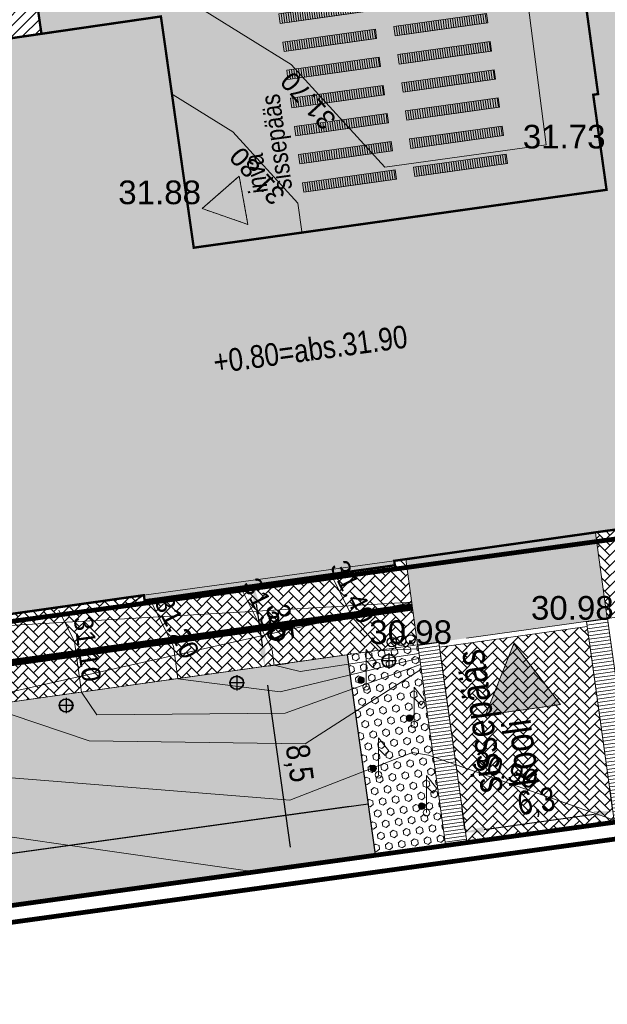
# Model space of a CAD drawing. Header units: metres. Extents: x 737835 to 905050, y 6570742 to 6590316.
# Tile 14 of 64: x 738001 to 738025, y 6589974 to 6590015. Entities that reach past the tile are written whole.
import ezdxf

# ---------------------------------------------------------------- set-up
doc = ezdxf.new("R2010")
doc.units = ezdxf.units.M
doc.header["$LTSCALE"] = 0.5
for name, pattern in [('ACAD_ISO10W100', [18, 12, -3, 0, -3]), ('CENTER', [2, 1.25, -0.25, 0.25, -0.25]), ('DASHED2', [0.375, 0.25, -0.125]), ('DGN Style 2', [2e-07, 0, -2e-07]), ('TOOPIIR', [7, 6, -1])]:
    doc.linetypes.add(name, pattern=pattern)
for name, color, linetype in [('00_jooned', 7, 'Continuous'), ('0_PJ_Hoonestusala', 7, 'CENTER'), ('_Polka haljastus', 7, 'Continuous'), ('_Polka haljastus viirutus', 7, 'Continuous'), ('AR_hoone', 7, 'Continuous'), ('AR_hoone punktipilv', 1, 'Continuous'), ('AS_inventar', 222, 'Continuous'), ('AS_valimoobel PK', 7, 'Continuous')]:
    doc.layers.add(name, color=color, linetype=linetype)
for name, color, linetype, lineweight in [('00_salto_tingmärgid', 7, 'Continuous', 0), ('AS_haljastus_muru', 63, 'Continuous', 5), ('AS_hoone_projekt PK', 2, 'ACAD_ISO10W100', 15), ('AS_hoone_projekt RG', 2, 'ACAD_ISO10W100', 15), ('AS_krundipiir', 1, 'Continuous', 30), ('AS_lipumastid', 5, 'Continuous', 0), ('AS_metall-leht ääris 0cm', 164, 'Continuous', 15), ('AS_mõõdud', 7, 'Continuous', 0), ('AS_sillutiskivi PK', 253, 'Continuous', 5), ('AS_sissepaas', 7, 'Continuous', 0), ('AS_teed', 7, 'Continuous', 13), ('AS_tekst', 7, 'Continuous', 0), ('AS_tänavavalgustid', 222, 'Continuous', 13), ('AS_töömaapiir PK', 6, 'Continuous', 13), ('TM-vertikaal', 5, 'Continuous', 35), ('TM-vertikaal-181548', 5, 'Continuous', 35)]:
    doc.layers.add(name, color=color, linetype=linetype, lineweight=lineweight)
doc.layers.add('AS_telliskatend PK', color=7, linetype='Continuous', lineweight=5, true_color=0xe79440)
doc.styles.add('GENERATED_STYLE_1', font='ARIALN.TTF')
doc.styles.add('Style-Arial Narrow', font='ARIALN.TTF')
doc.styles.add('TM_TXT', font='swissl.ttf')
doc.dimstyles.new('ISO-25', dxfattribs={"dimtxt": 2.5, "dimasz": 2.5, "dimexe": 1.25, "dimexo": 0.625, "dimtad": 1, "dimdec": 1, "dimtxsty": 'Standard', "dimcen": 2.5, "dimadec": 0, "dimazin": 0, "dimtfac": 1, "dimtdec": 1, "dimtmove": 0, "dimatfit": 3, "dimfxl": 1, "dimarcsym": 0})

# ---------------------------------------------------------------- blocks, each defined once
blk = doc.blocks.new('A$C2A7712CE')
at = {"lineweight": 0}
for p, q in [((0, 0.75), (0, 2.25)), ((0, 2.25), (0.622, 1.46)), ((0.405, 1.167), (0, 1.586)), ((0.622, 1.46), (0.405, 1.167)), ((0, 0), (0, 0.998))]:
    blk.add_line(p, q, dxfattribs=at)
blk.add_circle((0, 0), 0.2, dxfattribs=at)
blk = doc.blocks.new('pink 2')
at = {"layer": 'AS_valimoobel PK', "lineweight": 13}
blk.add_lwpolyline([(738026.603, 6589981.678), (738027.494, 6589981.803), (738026.314, 6589990.237), (738025.423, 6589990.113), (738026.603, 6589981.678)], dxfattribs=at)
at = {"layer": 'AS_valimoobel PK', "color": 34, "linetype": 'Continuous', "lineweight": 0}
for points in [[(738025.426, 6589990.097), (738026.316, 6589990.221)], [(738025.447, 6589989.948), (738026.337, 6589990.073)], [(738025.468, 6589989.8), (738026.358, 6589989.924)], [(738025.489, 6589989.651), (738026.379, 6589989.776)], [(738025.508, 6589989.503), (738026.4, 6589989.627)], [(738025.529, 6589989.354), (738026.42, 6589989.478)], [(738025.55, 6589989.205), (738026.441, 6589989.33)], [(738025.571, 6589989.057), (738026.462, 6589989.181)], [(738025.592, 6589988.908), (738026.483, 6589989.033)], [(738025.613, 6589988.76), (738026.503, 6589988.884)], [(738025.633, 6589988.611), (738026.524, 6589988.736)], [(738025.654, 6589988.463), (738026.545, 6589988.587)], [(738025.654, 6589988.463), (738026.545, 6589988.587)], [(738025.675, 6589988.314), (738026.566, 6589988.439)], [(738025.696, 6589988.166), (738026.587, 6589988.29)], [(738025.717, 6589988.017), (738026.607, 6589988.141)], [(738025.737, 6589987.868), (738026.628, 6589987.993)], [(738025.758, 6589987.72), (738026.649, 6589987.844)], [(738025.778, 6589987.571), (738026.67, 6589987.696)], [(738025.799, 6589987.423), (738026.69, 6589987.547)], [(738025.82, 6589987.274), (738026.711, 6589987.399)], [(738025.841, 6589987.126), (738026.732, 6589987.25)], [(738025.861, 6589986.977), (738026.753, 6589987.102)], [(738025.882, 6589986.829), (738026.774, 6589986.953)], [(738025.903, 6589986.68), (738026.794, 6589986.804)], [(738025.924, 6589986.532), (738026.815, 6589986.656)], [(738025.945, 6589986.383), (738026.836, 6589986.507)], [(738025.965, 6589986.234), (738026.857, 6589986.359)], [(738025.986, 6589986.086), (738026.878, 6589986.21)], [(738026.007, 6589985.937), (738026.898, 6589986.062)], [(738026.028, 6589985.789), (738026.919, 6589985.913)], [(738026.049, 6589985.64), (738026.94, 6589985.765)], [(738026.069, 6589985.492), (738026.961, 6589985.616)], [(738026.09, 6589985.343), (738026.981, 6589985.467)], [(738026.111, 6589985.194), (738027.002, 6589985.319)], [(738026.132, 6589985.046), (738027.023, 6589985.17)], [(738026.152, 6589984.897), (738027.044, 6589985.022)], [(738026.173, 6589984.749), (738027.065, 6589984.873)], [(738026.194, 6589984.6), (738027.085, 6589984.725)], [(738026.215, 6589984.452), (738027.106, 6589984.576)], [(738026.233, 6589984.303), (738027.127, 6589984.428)], [(738026.256, 6589984.155), (738027.148, 6589984.279)], [(738026.277, 6589984.006), (738027.168, 6589984.13)], [(738026.298, 6589983.858), (738027.189, 6589983.982)], [(738026.319, 6589983.709), (738027.21, 6589983.833)], [(738026.337, 6589983.56), (738027.231, 6589983.685)], [(738026.358, 6589983.411), (738027.252, 6589983.536)], [(738026.378, 6589983.263), (738027.272, 6589983.388)], [(738026.399, 6589983.114), (738027.293, 6589983.239)], [(738026.42, 6589982.966), (738027.314, 6589983.091)], [(738026.441, 6589982.817), (738027.335, 6589982.942)], [(738026.461, 6589982.669), (738027.356, 6589982.793)], [(738026.482, 6589982.52), (738027.376, 6589982.645)], [(738026.503, 6589982.372), (738027.397, 6589982.496)], [(738026.524, 6589982.223), (738027.418, 6589982.348)], [(738026.544, 6589982.074), (738027.439, 6589982.199)], [(738026.565, 6589981.926), (738027.459, 6589982.051)], [(738026.586, 6589981.777), (738027.48, 6589981.902)]]:
    blk.add_lwpolyline(points, dxfattribs=at)
blk = doc.blocks.new('pingid')
at = {"layer": 'AS_valimoobel PK', "lineweight": 13}
blk.add_lwpolyline([(738016.671, 6590008.295), (738016.726, 6590007.899), (738012.815, 6590007.35), (738012.759, 6590007.747)], close=True, dxfattribs=at)
at = {"layer": 'AS_valimoobel PK', "color": 34, "linetype": 'Continuous', "lineweight": 0}
for points in [[(738015.433, 6590008.122), (738015.488, 6590007.725)], [(738015.532, 6590008.135), (738015.587, 6590007.739)], [(738015.631, 6590008.149), (738015.686, 6590007.753)], [(738015.73, 6590008.163), (738015.786, 6590007.767)], [(738015.829, 6590008.177), (738015.885, 6590007.781)], [(738015.928, 6590008.191), (738015.984, 6590007.795)], [(738016.027, 6590008.205), (738016.083, 6590007.809)], [(738016.126, 6590008.219), (738016.182, 6590007.823)], [(738016.225, 6590008.233), (738016.281, 6590007.837)], [(738016.324, 6590008.247), (738016.38, 6590007.85)], [(738016.423, 6590008.26), (738016.479, 6590007.864)], [(738016.522, 6590008.274), (738016.578, 6590007.878)], [(738016.621, 6590008.288), (738016.677, 6590007.892)], [(738012.858, 6590007.76), (738012.914, 6590007.364)], [(738012.957, 6590007.774), (738013.013, 6590007.378)], [(738013.056, 6590007.788), (738013.112, 6590007.392)], [(738013.155, 6590007.802), (738013.211, 6590007.406)], [(738013.254, 6590007.816), (738013.31, 6590007.42)], [(738013.353, 6590007.83), (738013.409, 6590007.434)], [(738013.452, 6590007.844), (738013.508, 6590007.448)], [(738013.551, 6590007.858), (738013.607, 6590007.462)], [(738013.65, 6590007.872), (738013.706, 6590007.475)], [(738013.749, 6590007.885), (738013.805, 6590007.489)], [(738013.848, 6590007.899), (738013.904, 6590007.503)], [(738013.947, 6590007.913), (738014.003, 6590007.517)], [(738014.046, 6590007.927), (738014.102, 6590007.531)], [(738014.145, 6590007.941), (738014.201, 6590007.545)], [(738014.245, 6590007.955), (738014.3, 6590007.559)], [(738014.344, 6590007.969), (738014.399, 6590007.573)], [(738014.443, 6590007.983), (738014.498, 6590007.587)], [(738014.542, 6590007.997), (738014.597, 6590007.6)], [(738014.641, 6590008.01), (738014.696, 6590007.614)], [(738014.74, 6590008.024), (738014.795, 6590007.628)], [(738014.839, 6590008.038), (738014.894, 6590007.642)], [(738014.938, 6590008.052), (738014.993, 6590007.656)], [(738015.037, 6590008.066), (738015.092, 6590007.67)], [(738015.136, 6590008.08), (738015.191, 6590007.684)], [(738015.235, 6590008.094), (738015.29, 6590007.698)], [(738015.334, 6590008.108), (738015.389, 6590007.712)]]:
    blk.add_lwpolyline(points, dxfattribs=at)
blk = doc.blocks.new('*D81')
at = {"layer": 'AS_mõõdud', "color": 0, "lineweight": -2, "transparency": 16777216}
for p, q in [((738010.617, 6589991.539), (738011.474, 6589991.659)), ((738010.595, 6589990.728), (738010.854, 6589988.878)), ((738011.099, 6589988.105), (738011.956, 6589988.225))]:
    blk.add_line(p, q, dxfattribs=at)
at = {"layer": 'AS_mõõdud', "color": 0, "transparency": 16777216}
for points in [[(738010.727, 6589990.746), (738010.463, 6589990.709), (738010.484, 6589991.52)], [(738010.986, 6589988.897), (738010.722, 6589988.86), (738010.965, 6589988.086)]]:
    blk.add_solid(points, dxfattribs=at)
at = {"layer": 'Defpoints', "color": 0, "transparency": 16777216}
for p in [(738010.32, 6589991.497), (738010.801, 6589988.063), (738010.965, 6589988.086)]:
    blk.add_point(p, dxfattribs=at)
at = {"layer": 'AS_mõõdud', "color": 0, "transparency": 16777216, "insert": (738011.518, 6589989.914), "char_height": 1, "attachment_point": 5, "rotation": 277.9811, "style": 'Style-Arial Narrow'}
blk.add_mtext('3,5', dxfattribs=at)
blk = doc.blocks.new('*D90')
at = {"layer": 'AS_mõõdud', "color": 0, "lineweight": -2, "transparency": 16777216}
for p, q in [((738011.099, 6589988.105), (738011.956, 6589988.225)), ((738011.076, 6589987.294), (738012.036, 6589980.449)), ((738012.474, 6589979.703), (738011.157, 6589979.518))]:
    blk.add_line(p, q, dxfattribs=at)
at = {"layer": 'AS_mõõdud', "color": 0, "transparency": 16777216}
for points in [[(738011.208, 6589987.312), (738010.944, 6589987.275), (738010.965, 6589988.086)], [(738012.168, 6589980.468), (738011.904, 6589980.431), (738012.147, 6589979.657)]]:
    blk.add_solid(points, dxfattribs=at)
at = {"layer": 'Defpoints', "color": 0, "transparency": 16777216}
for p in [(738010.801, 6589988.063), (738012.147, 6589979.657), (738012.771, 6589979.745)]:
    blk.add_point(p, dxfattribs=at)
at = {"layer": 'AS_mõõdud', "color": 0, "transparency": 16777216, "insert": (738012.349, 6589983.983), "char_height": 1, "attachment_point": 5, "rotation": 277.9811, "style": 'Style-Arial Narrow'}
blk.add_mtext('8,5', dxfattribs=at)
blk = doc.blocks.new('A$C3fe625b8')
at = {"layer": '00_jooned', "color": 1, "linetype": 'Continuous', "lineweight": 13}
blk.add_lwpolyline([(72.914, -22.203), (75.037, -37.73), (74.831, -37.759), (75.395, -41.775), (57.956, -44.222), (56.57, -34.451), (41.221, -36.681), (41.234, -36.771), (41.691, -40.061), (42.275, -44.234), (43.871, -55.534), (44.572, -60.501), (55.849, -58.905), (66.426, -57.454), (84.793, -54.856), (84.808, -54.947), (95.291, -53.541), (94.813, -50.165), (94.764, -50.172), (94.377, -47.436), (94.426, -47.429), (93.938, -43.976), (93.439, -44.046), (90.473, -22.879)], dxfattribs=at)
blk = doc.blocks.new('*D149')
at = {"layer": 'AS_mõõdud', "color": 0, "lineweight": -2, "transparency": 16777216}
for p, q in [((738025.645, 6589982.097), (738025.527, 6589982.942)), ((738019.41, 6589981.225), (738019.292, 6589982.07)), ((738020.223, 6589981.191), (738024.873, 6589981.841))]:
    blk.add_line(p, q, dxfattribs=at)
at = {"layer": 'AS_mõõdud', "color": 0, "transparency": 16777216}
for points in [[(738024.855, 6589981.973), (738024.892, 6589981.709), (738025.666, 6589981.952)], [(738020.205, 6589981.323), (738020.241, 6589981.059), (738019.431, 6589981.08)]]:
    blk.add_solid(points, dxfattribs=at)
at = {"layer": 'Defpoints', "color": 0, "transparency": 16777216}
for p in [(738025.666, 6589981.952), (738025.687, 6589981.8), (738019.452, 6589980.928)]:
    blk.add_point(p, dxfattribs=at)
at = {"layer": 'AS_mõõdud', "color": 0, "transparency": 16777216, "insert": (738022.437, 6589982.309), "char_height": 1, "attachment_point": 5, "rotation": 7.9635, "style": 'Style-Arial Narrow'}
blk.add_mtext('6,3', dxfattribs=at)

msp = doc.modelspace()

# ---------------------------------------------------------------- hatches: boundary and pattern name
at = {"layer": '_Polka haljastus viirutus', "true_color": 0x136734}
h = msp.add_hatch(color=116, dxfattribs=at)
h.dxf.hatch_style = 1
edge = h.paths.add_edge_path()
edge.add_line((737987.877, 6589978.448), (737987.803, 6589978.438))
edge.add_line((737987.803, 6589978.438), (737987.72, 6589978.427))
edge.add_line((737987.72, 6589978.427), (737987.74, 6589978.283))
edge.add_arc((737989.722, 6589978.554), 2, 187.7736, 277.9533)
edge.add_line((737989.998, 6589976.573), (738015.619, 6589980.141))
edge.add_line((738015.619, 6589980.141), (738015.322, 6589982.27))
edge.add_line((738015.322, 6589982.27), (737987.877, 6589978.448))
at = {"layer": 'AS_haljastus_muru'}
h = msp.add_hatch(color=256, dxfattribs=at)
h.dxf.hatch_style = 1
edge = h.paths.add_edge_path()
edge.add_line((738014.444, 6589988.574), (738015.322, 6589982.27))
edge.add_line((738015.322, 6589982.27), (737987.732, 6589978.428))
edge.add_line((737987.732, 6589978.428), (737987.133, 6589982.732))
edge.add_arc((737989.114, 6589983.003), 2, 97.9805, 187.7736, ccw=False)
edge.add_line((737988.837, 6589984.983), (738014.444, 6589988.574))
at = {"layer": 'AS_hoone_projekt PK', "lineweight": 15, "true_color": 0xa0c6cf}
h = msp.add_hatch(color=9, dxfattribs=at)
h.dxf.hatch_style = 1
h.paths.add_polyline_path([(737991.221, 6590013.319), (738001.742, 6590014.848), (738006.57, 6590015.549), (738007.956, 6590005.778), (738010.079, 6590006.073), (738025.395, 6590008.225), (738024.831, 6590012.241), (738025.037, 6590012.27), (738022.914, 6590027.797), (738022.183, 6590027.696), (738021.623, 6590031.756), (738021.828, 6590031.811), (738020.918, 6590038.358), (738031.565, 6590039.899), (738032.148, 6590035.592), (738039.648, 6590036.766), (738040.971, 6590027.19), (738040.473, 6590027.121), (738041.64, 6590018.796), (738042.094, 6590018.864), (738042.25, 6590017.831), (738041.784, 6590017.761), (738042.136, 6590015.251), (738042.631, 6590015.32), (738042.777, 6590014.274), (738042.283, 6590014.205), (738043.439, 6590005.954), (738043.938, 6590006.024), (738045.291, 6589996.459), (738034.732, 6589994.893), (738034.697, 6589995.13), (738016.426, 6589992.546), (738016.452, 6589992.358), (738005.881, 6589990.874), (738005.85, 6589991.095), (737994.572, 6589989.499)])
h = msp.add_hatch(color=9, dxfattribs=at)
h.dxf.hatch_style = 1
h.paths.add_polyline_path([(738016.912, 6589992.612), (738024.921, 6589993.727), (738025.423, 6589990.113), (738017.415, 6589988.99)])
at = {"layer": 'AS_hoone_projekt RG', "lineweight": 15}
h = msp.add_hatch(dxfattribs=at)
h.set_pattern_fill('ANSI31', color=252, scale=0.1)
h.set_pattern_definition([(45, (0, 0), (-0.224506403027, 0.224506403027), [])])
h.paths.add_polyline_path([(737983.264, 6590027.214), (737983.224, 6590027.664), (737990.057, 6590028.652), (737987.607, 6590046.552), (737987.31, 6590046.51), (737987.235, 6590047.037), (738000.402, 6590048.859), (738000.478, 6590048.342), (738000.181, 6590048.298), (738003.551, 6590024.434), (738003.811, 6590024.469), (738003.893, 6590023.875), (738000.577, 6590023.414), (738001.009, 6590020.3), (738000.766, 6590020.271), (738001.524, 6590014.816), (737991.221, 6590013.319), (737991.275, 6590012.936), (737985.429, 6590012.194), (737985.355, 6590012.725), (737985.745, 6590012.781), (737983.688, 6590027.193), (737983.292, 6590027.136), (737983.196, 6590027.692), (737990.057, 6590028.652), (737983.196, 6590027.692)])
at = {"layer": 'AS_mõõdud'}
h = msp.add_hatch(dxfattribs=at)
h.set_pattern_fill('HEX', color=256, scale=0.05, angle=98)
h.set_pattern_definition([(98, (0.79277, 0.11114), (-0.272287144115, -0.038267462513), [0.15875, -0.3175]), (218, (0.79277, 0.11114), (0.169284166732, -0.216673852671), [0.15875, -0.3175]), (158, (0.77067, 0.26835), (-0.103002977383, -0.254941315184), [0.15875, -0.3175])])
h.paths.add_polyline_path([(738017.415, 6589988.99), (738014.444, 6589988.574), (738015.619, 6589980.141), (738018.595, 6589980.556)])
at = {"layer": 'AS_sillutiskivi PK'}
h = msp.add_hatch(dxfattribs=at)
h.set_pattern_fill('AR-HBONE', color=256, scale=0.003)
edge = h.paths.add_edge_path()
edge.add_line((738024.921, 6589993.727), (738025.423, 6589990.113))
edge.add_line((738025.423, 6589990.113), (738043.804, 6589992.69))
edge.add_arc((738044.079, 6589990.709), 2, 8.0976, 97.9011, ccw=False)
edge.add_line((738046.059, 6589990.99), (738045.287, 6589996.42))
edge.add_line((738045.287, 6589996.42), (738034.666, 6589994.883))
edge.add_line((738034.666, 6589994.883), (738034.63, 6589995.131))
edge.add_line((738034.63, 6589995.131), (738024.921, 6589993.727))
h = msp.add_hatch(dxfattribs=at)
h.set_pattern_fill('AR-HBONE', color=256, scale=0.003)
h.paths.add_polyline_path([(737994.566, 6589989.493), (737995.076, 6589985.858), (738017.415, 6589988.99), (738016.912, 6589992.614), (738016.425, 6589992.546), (738016.452, 6589992.358), (738005.881, 6589990.874), (738005.849, 6589991.095)])
h = msp.add_hatch(dxfattribs=at)
h.set_pattern_fill('AR-HBONE', color=256, scale=0.003)
h.paths.add_polyline_path([(738018.399, 6589988.454), (738018.338, 6589988.894), (738024.571, 6589989.77), (738024.738, 6589988.586), (738025.721, 6589981.556), (738019.487, 6589980.68)])
at = {"layer": 'AS_telliskatend PK', "true_color": 0xe79440}
h = msp.add_hatch(dxfattribs=at)
h.set_pattern_fill('AR-HBONE', color=33, scale=0.003)
edge = h.paths.add_edge_path(flags=16)
edge.add_arc((738017.092, 6590043.795), 2.75, 0, 360)
edge = h.paths.add_edge_path(flags=16)
edge.add_arc((738006.608, 6590027.41), 2.75, 0, 360)
edge = h.paths.add_edge_path()
edge.add_line((737981.072, 6590027.394), (737983.224, 6590027.664))
edge.add_line((737983.224, 6590027.664), (737990.072, 6590028.609))
edge.add_line((737990.072, 6590028.609), (737987.607, 6590046.552))
edge.add_line((737987.607, 6590046.552), (737987.31, 6590046.51))
edge.add_line((737987.31, 6590046.51), (737987.235, 6590047.037))
edge.add_line((737987.235, 6590047.037), (738000.402, 6590048.859))
edge.add_arc((738001.981, 6590043.036), 6.033, -91.469, 105.1676, ccw=False)
edge.add_line((738001.826, 6590037.005), (738003.551, 6590024.434))
edge.add_line((738003.551, 6590024.434), (738003.811, 6590024.469))
edge.add_line((738003.811, 6590024.469), (738003.894, 6590023.873))
edge.add_line((738003.894, 6590023.873), (738000.577, 6590023.412))
edge.add_line((738000.577, 6590023.412), (738001.009, 6590020.3))
edge.add_line((738001.009, 6590020.3), (738000.767, 6590020.266))
edge.add_line((738000.767, 6590020.266), (738001.524, 6590014.816))
edge.add_line((738001.524, 6590014.816), (738006.57, 6590015.549))
edge.add_line((738006.57, 6590015.549), (738007.956, 6590005.778))
edge.add_line((738007.956, 6590005.778), (738025.395, 6590008.225))
edge.add_line((738025.395, 6590008.225), (738024.831, 6590012.241))
edge.add_line((738024.831, 6590012.241), (738025.037, 6590012.27))
edge.add_line((738025.037, 6590012.27), (738022.914, 6590027.797))
edge.add_line((738022.914, 6590027.797), (738022.183, 6590027.696))
edge.add_line((738022.183, 6590027.696), (738022.173, 6590027.723))
edge.add_arc((738021.461, 6590029.658), 2.062, 85.3538, 290.1934, ccw=False)
edge.add_line((738021.628, 6590031.714), (738021.619, 6590031.782))
edge.add_line((738021.619, 6590031.782), (738021.828, 6590031.811))
edge.add_line((738021.828, 6590031.811), (738020.918, 6590038.358))
edge.add_line((738020.918, 6590038.358), (738021.003, 6590038.37))
edge.add_line((738021.003, 6590038.37), (738020.437, 6590042.511))
edge.add_arc((738000.145, 6590039.87), 20.463, 7.4145, 96.5711)
edge.add_line((737997.803, 6590060.199), (737997.803, 6590060.199))
edge.add_line((737997.803, 6590060.199), (737997.094, 6590060.102))
edge.add_arc((738001.091, 6590039.543), 20.944, 101.0013, 169.8973)
edge.add_arc((738005.04, 6590038.553), 25.008, 169.2514, 180.7629)
edge.add_arc((737996.197, 6590038.718), 16.17, 181.7655, 186.7203)
edge.add_line((737980.138, 6590036.826), (737979.804, 6590036.782))
edge.add_line((737979.804, 6590036.782), (737981.072, 6590027.394))
at = {"layer": 'AS_tänavavalgustid'}
h = msp.add_hatch(color=256, dxfattribs=at)
h.dxf.hatch_style = 1
h.paths.add_polyline_path([(738014.885, 6589987.5, 1), (738015.16, 6589987.5, 1)])
h = msp.add_hatch(color=256, dxfattribs=at)
h.dxf.hatch_style = 1
h.paths.add_polyline_path([(738016.931, 6589985.9, 1), (738017.207, 6589985.9, 1)])
h = msp.add_hatch(color=256, dxfattribs=at)
h.dxf.hatch_style = 1
h.paths.add_polyline_path([(738015.404, 6589983.777, 1), (738015.679, 6589983.777, 1)])
h = msp.add_hatch(color=256, dxfattribs=at)
h.dxf.hatch_style = 1
h.paths.add_polyline_path([(738017.45, 6589982.178, 1), (738017.725, 6589982.178, 1)])

# ---------------------------------------------------------------- linework, layer by layer
at = {"layer": '00_salto_tingmärgid', "color": 124, "linetype": 'DASHED2', "lineweight": 0, "ltscale": 5, "const_width": 0.3}
msp.add_lwpolyline([(737979.345, 6589985.341), (738017.197, 6589990.598)], dxfattribs=at)
at = {"layer": '0_PJ_Hoonestusala', "linetype": 'CENTER', "ltscale": 5, "const_width": 0.2, "flags": 128}
msp.add_lwpolyline([(737972.194, 6590089.538), (737985.878, 6589988.022), (738044.39, 6589996.013), (738030.305, 6590097.541), (738023.449, 6590096.53), (737993.249, 6590092.22)], close=True, dxfattribs=at)
at = {"layer": '_Polka haljastus'}
for p, q in [((738014.444, 6589988.574), (738015.619, 6589980.141)), ((738015.322, 6589982.271), (737987.72, 6589978.427)), ((738014.53, 6589982.16), (737987.869, 6589978.447))]:
    msp.add_line(p, q, dxfattribs=at)
at = {"layer": 'AR_hoone'}
msp.add_line((738005.85, 6589991.095), (738005.335, 6589990.754), dxfattribs=at)
at = {"layer": 'AR_hoone', "color": 7, "linetype": 'Continuous', "lineweight": 30, "const_width": 0.1}
msp.add_lwpolyline([(737991.275, 6590012.936), (737985.429, 6590012.194), (737985.355, 6590012.725), (737985.751, 6590012.782), (737983.688, 6590027.193), (737983.292, 6590027.136), (737983.224, 6590027.664), (737990.072, 6590028.609), (737987.607, 6590046.552), (737987.31, 6590046.51), (737987.235, 6590047.037), (738000.402, 6590048.859), (738000.478, 6590048.342), (738000.181, 6590048.298), (738003.551, 6590024.434), (738003.811, 6590024.469), (738003.893, 6590023.875), (738000.577, 6590023.414), (738001.009, 6590020.456), (738000.711, 6590020.418), (738001.524, 6590014.816), (737991.221, 6590013.319)], close=True, dxfattribs=at)
at = {"layer": 'AS_haljastus_muru'}
msp.add_lwpolyline([(738014.444, 6589988.574), (738015.322, 6589982.27), (738015.322, 6589982.27), (737987.732, 6589978.428), (737987.732, 6589978.428), (737987.133, 6589982.732, -0.413156), (737988.837, 6589984.983)], format="xyb", close=True, dxfattribs=at)
at = {"layer": 'AS_hoone_projekt PK', "color": 7, "linetype": 'Continuous', "lineweight": 30, "const_width": 0.1}
msp.add_lwpolyline([(738034.697, 6589995.13), (738016.426, 6589992.546), (738016.452, 6589992.358), (738005.881, 6589990.874), (738005.85, 6589991.095), (737994.572, 6589989.499), (737991.221, 6590013.319), (738001.742, 6590014.848), (738001.742, 6590014.848), (738001.742, 6590014.848), (738006.57, 6590015.549), (738007.956, 6590005.778), (738010.079, 6590006.073), (738010.079, 6590006.073), (738025.395, 6590008.225), (738024.831, 6590012.241), (738025.037, 6590012.27), (738022.914, 6590027.797)], dxfattribs=at)
at = {"layer": 'AS_hoone_projekt PK', "color": 9, "lineweight": 15, "true_color": 0xa0c6cf}
msp.add_lwpolyline([(738016.912, 6589992.612), (738024.921, 6589993.727), (738025.423, 6589990.113), (738025.423, 6589990.113), (738025.423, 6589990.113), (738017.415, 6589988.99), (738017.415, 6589988.99), (738017.415, 6589988.99)], close=True, dxfattribs=at)
at = {"layer": 'AS_inventar', "color": 222, "lineweight": 30}
for centre in [(738017.113, 6589989.226), (738016.321, 6589989.112), (738016.717, 6589989.169)]:
    msp.add_circle(centre, 0.2, dxfattribs=at)
at = {"layer": 'AS_krundipiir', "lineweight": 35, "const_width": 0.2, "flags": 128}
msp.add_lwpolyline([(738030.83, 6590099.22), (737965.08, 6590090.16), (737977.76, 6589994.35), (737980.26, 6589975.22), (738046, 6589984.3), (738047.2, 6589985.75), (738039.73, 6590036.9)], close=True, dxfattribs=at)
at = {"layer": 'AS_metall-leht ääris 0cm'}
msp.add_lwpolyline([(738018.595, 6589980.556), (738018.595, 6589980.556), (738018.595, 6589980.556), (738018.595, 6589980.556), (738018.595, 6589980.556), (737989.998, 6589976.573), (737989.998, 6589976.573, -0.415132), (737987.74, 6589978.283), (737987.133, 6589982.732, -0.413156), (737988.837, 6589984.983), (738017.415, 6589988.99)], format="xyb", dxfattribs=at)
at = {"layer": 'AS_sissepaas', "color": 1, "linetype": 'Continuous', "lineweight": 0, "ltscale": 4.238411, "flags": 128}
for points in [[(738009.875, 6590008.804), (738008.314, 6590007.431), (738010.248, 6590006.759)], [(738021.481, 6589989.05), (738020.285, 6589986.029), (738023.455, 6589986.469)]]:
    msp.add_lwpolyline(points, close=True, dxfattribs=at)
at = {"layer": 'AS_sissepaas', "color": 1, "linetype": 'DGN Style 2', "lineweight": 0, "flags": 128}
for points in [[(738009.875, 6590008.804), (738010.248, 6590006.759), (738008.314, 6590007.431)], [(738021.481, 6589989.05), (738023.455, 6589986.469), (738020.285, 6589986.029)]]:
    msp.add_lwpolyline(points, close=True, dxfattribs=at)
at = {"layer": 'AS_sissepaas', "color": 1, "linetype": 'Continuous', "lineweight": 0, "ltscale": 4.238411}
for points in [[(738009.875, 6590008.804), (738008.314, 6590007.431), (738010.248, 6590006.759)], [(738021.481, 6589989.05), (738020.285, 6589986.029), (738023.455, 6589986.469)]]:
    msp.add_solid(points, dxfattribs=at)
at = {"layer": 'AS_sissepaas', "color": 1, "linetype": 'DGN Style 2', "lineweight": 0}
for points in [[(738009.875, 6590008.804), (738010.248, 6590006.759), (738008.314, 6590007.431)], [(738021.481, 6589989.05), (738023.455, 6589986.469), (738020.285, 6589986.029)]]:
    msp.add_solid(points, dxfattribs=at)
at = {"layer": 'AS_teed'}
msp.add_lwpolyline([(738024.921, 6589993.727), (738025.423, 6589990.113), (738025.423, 6589990.113), (738043.804, 6589992.69, -0.413209), (738046.059, 6589990.99), (738045.296, 6589996.424), (738034.732, 6589994.892), (738034.697, 6589995.13), (738024.921, 6589993.727)], format="xyb", dxfattribs=at)
for points in [[(737994.572, 6589989.499), (737995.076, 6589985.858), (738017.415, 6589988.99), (738016.912, 6589992.614), (738016.425, 6589992.546), (738016.452, 6589992.358), (738005.881, 6589990.874), (738005.849, 6589991.095)], [(738018.399, 6589988.454), (738018.338, 6589988.894), (738018.338, 6589988.894), (738024.571, 6589989.77), (738024.571, 6589989.77), (738024.738, 6589988.586), (738025.721, 6589981.556), (738019.487, 6589980.68)]]:
    msp.add_lwpolyline(points, close=True, dxfattribs=at)
msp.add_lwpolyline([(737995.076, 6589985.858), (738017.163, 6589990.802), (737994.566, 6589989.493)], dxfattribs=at)
at = {"layer": 'AS_telliskatend PK'}
msp.add_lwpolyline([(738000.767, 6590020.266), (738001.524, 6590014.816), (738006.57, 6590015.549), (738007.956, 6590005.778), (738025.395, 6590008.225), (738024.831, 6590012.241), (738025.037, 6590012.27), (738022.914, 6590027.797)], dxfattribs=at)
at = {"layer": 'AS_tänavavalgustid', "color": 224, "lineweight": 30}
for p, q in [((738016.197, 6589988.641), (738016.197, 6589987.988)), ((738016.519, 6589988.315), (738015.874, 6589988.315)), ((738010.097, 6589987.393), (738009.452, 6589987.393)), ((738009.774, 6589987.719), (738009.774, 6589987.067)), ((738002.563, 6589986.76), (738002.563, 6589986.108)), ((738002.885, 6589986.434), (738002.24, 6589986.434))]:
    msp.add_line(p, q, dxfattribs=at)
for centre, radius in [((738016.197, 6589988.315), 0.288), ((738016.197, 6589988.315), 0.272), ((738009.774, 6589987.393), 0.288), ((738009.774, 6589987.393), 0.272), ((738002.563, 6589986.434), 0.288), ((738002.563, 6589986.434), 0.272)]:
    msp.add_circle(centre, radius, dxfattribs=at)
at = {"layer": 'AS_tänavavalgustid'}
for centre in [(738015.023, 6589987.5), (738017.069, 6589985.9), (738015.541, 6589983.777), (738017.587, 6589982.178)]:
    msp.add_circle(centre, 0.138, dxfattribs=at)
at = {"layer": 'AS_töömaapiir PK', "color": 6, "linetype": 'TOOPIIR', "lineweight": 30, "ltscale": 0.5, "flags": 128}
msp.add_lwpolyline([(737963.827, 6590096.358, 0.2, 0.2, 0), (738033.37, 6590105.993, 0.2, 0.2, 0), (738033.37, 6590105.993, 0.2, 0.2, 0), (738033.37, 6590105.993, 0.2, 0.2, 0), (738033.37, 6590105.993, 0.2, 0.2, 0), (738033.37, 6590105.993, 0.2, 0.2, 0), (738033.37, 6590105.993, 0.2, 0.2, 0), (738033.37, 6590105.993, 0.2, 0.2, 0), (738033.37, 6590105.993, 0.2, 0.2, 0), (738049.31, 6589984.041, 0.2, 0.2, 0), (738049.31, 6589984.041, 0.2, 0.2, 0), (737975.994, 6589973.92, 0.2, 0.2, 0), (737970.689, 6590011.382, 0.2, 0.2, 0), (737975.201, 6590011.99, 0.2, 0.2, 0), (737963.896, 6590095.866, 0, 0, 0)], format="xyseb", dxfattribs=at)
at = {"layer": 'TM-vertikaal-181548', "color": 151, "linetype": 'Continuous', "lineweight": 9, "elevation": 31.7, "flags": 128}
msp.add_lwpolyline([(738016.025, 6590009.176), (738022.84, 6590010.132), (738021.89, 6590017.588), (738016.457, 6590020.776), (738013.672, 6590022.458), (738007.742, 6590020.993), (738008.44, 6590015.776), (738012.07, 6590013.514), (738016.025, 6590009.176)], close=True, dxfattribs=at)
at = {"layer": 'TM-vertikaal-181548', "color": 151, "linetype": 'Continuous', "lineweight": 9, "flags": 128}
for points, elevation in [([(738012.52, 6590006.466), (738012.35, 6590007.662), (738009.608, 6590010.67), (738007.091, 6590012.239)], 31.8), ([(738013.769, 6589991.938), (738014.659, 6589990.157), (738015.317, 6589989.421), (738015.916, 6589988.761)], 31.4), ([(738011.358, 6589988.126), (738011.269, 6589988.767), (738009.932, 6589991.445)], 31.3), ([(738007.288, 6589987.559), (738007.097, 6589988.944), (738006.094, 6589990.952)], 31.2), ([(738003.219, 6589986.992), (738002.925, 6589989.121), (738002.256, 6589990.46)], 31.1), ([(738017.877, 6589984.33), (738025.932, 6589981.523)], 30.9)]:
    msp.add_lwpolyline(points, dxfattribs=dict(at, elevation=elevation))
at = {"layer": 'TM-vertikaal-181548', "color": 151, "lineweight": 9}
for points in [[(738011.356, 6589988.141), (738012.452, 6589987.873), (738017.462, 6589988.635)], [(738017.422, 6589988.823), (738015.916, 6589988.761)], [(738017.536, 6589988.17), (738011.815, 6589986.104), (738003.864, 6589986.04), (738003.219, 6589986.992)], [(737995.081, 6589985.859), (737997.611, 6589983.588), (738012.018, 6589982.44), (738017.198, 6589984.45), (738017.877, 6589984.33)], [(738010.718, 6589979.374), (737992.591, 6589981.968), (737990.755, 6589985.152)], [(738010.718, 6589979.374), (737992.591, 6589981.968), (737990.755, 6589985.152)]]:
    msp.add_lwpolyline(points, dxfattribs=at)
for points, elevation in [([(738007.289, 6589987.554), (738011.601, 6589987.008), (738017.492, 6589988.427)], 31.2), ([(737999.15, 6589986.425), (738003.538, 6589984.946), (738012.667, 6589984.817), (738017.556, 6589987.961)], 31)]:
    msp.add_lwpolyline(points, dxfattribs=dict(at, elevation=elevation))

# ---------------------------------------------------------------- block references
at = {"layer": 'AR_hoone punktipilv', "lineweight": 40}
msp.add_blockref('A$C3fe625b8', (737950, 6590050), dxfattribs=at)
at = {"layer": 'AS_lipumastid', "linetype": 'Continuous', "lineweight": 0, "xscale": 0.7, "yscale": 0.7, "zscale": 0.7}
for p in [(738015.238, 6589987.222), (738017.274, 6589985.629), (738015.757, 6589983.499), (738017.793, 6589981.906)]:
    msp.add_blockref('A$C2A7712CE', p, dxfattribs=at)
at = {"layer": 'AS_valimoobel PK', "lineweight": 30}
for p in [(-1.21, 7.909), (3.647, 7.378), (-1.043, 6.72), (3.814, 6.19), (-0.877, 5.532), (3.981, 5.001), (-0.71, 4.343), (4.147, 3.813), (-0.543, 3.155), (4.314, 2.625), (-0.377, 1.967), (4.481, 1.436), (-0.21, 0.778)]:
    msp.add_blockref('pingid', p, dxfattribs=at)
at = {"layer": 'AS_valimoobel PK'}
for p in [(-0.882, -0.123), (-8.007, -1.123)]:
    msp.add_blockref('pink 2', p, dxfattribs=at)

# ---------------------------------------------------------------- texts
at = {"layer": 'AS_tekst', "color": 7, "attachment_point": 7, "line_spacing_factor": 0.776524, "style": 'GENERATED_STYLE_1'}
for s, insert, char_height, rotation in [('inva \\Psissepääs', (738012.357, 6590008.302), 0.8, 97.7015), ('+0.80=abs.31.90', (738008.857, 6590000.444), 0.96, 7.7015)]:
    msp.add_mtext(s, dxfattribs=dict(at, insert=insert, char_height=char_height, rotation=rotation))
at = {"layer": 'AS_tekst', "color": 7, "insert": (738022.579, 6589983.018), "char_height": 1.2, "width": 2.73331, "attachment_point": 7, "rotation": 97.7015, "line_spacing_factor": 0.776524, "style": 'GENERATED_STYLE_1'}
msp.add_mtext('sissepääs\\P\\pi0.09348;kooli', dxfattribs=at)
at = {"layer": 'TM-vertikaal', "color": 151, "linetype": 'Continuous', "lineweight": 35, "char_height": 0.8, "attachment_point": 8, "style": 'TM_TXT'}
for s, insert, rotation in [('31.70', (738013.092, 6590012.266, 31.7), 132.3524), ('31.80', (738010.941, 6590009.082, 31.8), 132.3524), ('31.40', (738014.307, 6589991.052, 31.4), 296.5329), ('31.30', (738010.594, 6589990.31, 31.3), 296.5329), ('31.20', (738006.881, 6589989.567, 31.2), 296.5329), ('31.10', (738003.058, 6589988.774, 31.1), 277.8748), ('30.90', (738020.989, 6589983.335, 30.9), 340.7908)]:
    msp.add_mtext(s, dxfattribs=dict(at, insert=insert, rotation=rotation))
at = {"layer": 'TM-vertikaal', "color": 151, "linetype": 'Continuous', "lineweight": 35, "char_height": 1, "attachment_point": 4, "style": 'TM_TXT'}
for s, insert in [('31.73', (738021.856, 6590010.463, 31.728)), ('31.88', (738004.768, 6590008.11, 31.878)), ('30.98', (738022.201, 6589990.552, 30.998)), ('30.98', (738015.371, 6589989.524, 30.999))]:
    msp.add_mtext(s, dxfattribs=dict(at, insert=insert))

# ---------------------------------------------------------------- dimensions: what is measured, and where the dimension line sits
at = {"layer": 'AS_mõõdud'}
for p1, p2, distance, picture, middle in [((738010.32, 6589991.497), (738010.801, 6589988.063), 0.165, '*D81', (738011.518, 6589989.914)), ((738019.452, 6589980.928), (738025.687, 6589981.8), 0.153, '*D149', (738022.437, 6589982.309))]:
    dim = msp.add_aligned_dim(p1=p1, p2=p2, distance=distance, dimstyle='ISO-25', override={"dimtxt": 1, "dimasz": 0.8, "dimexe": 1, "dimexo": 0.3, "dimgap": 0.2, "dimtxsty": 'Style-Arial Narrow', "dimtmove": 1}, dxfattribs=at)
    dim.commit()
    dim.dimension.update_dxf_attribs({"geometry": picture, "text_midpoint": middle})
dim = msp.add_linear_dim(base=(738012.147, 6589979.657), p1=(738010.801, 6589988.063), p2=(738012.771, 6589979.745), angle=97.9811, dimstyle='ISO-25', override={"dimtxt": 1, "dimasz": 0.8, "dimexe": 1, "dimexo": 0.3, "dimgap": 0.2, "dimtxsty": 'Style-Arial Narrow', "dimtmove": 1}, dxfattribs=at)
dim.commit()
dim.dimension.update_dxf_attribs({"geometry": '*D90', "text_midpoint": (738012.349, 6589983.983)})

doc.saveas('drawing.dxf')
